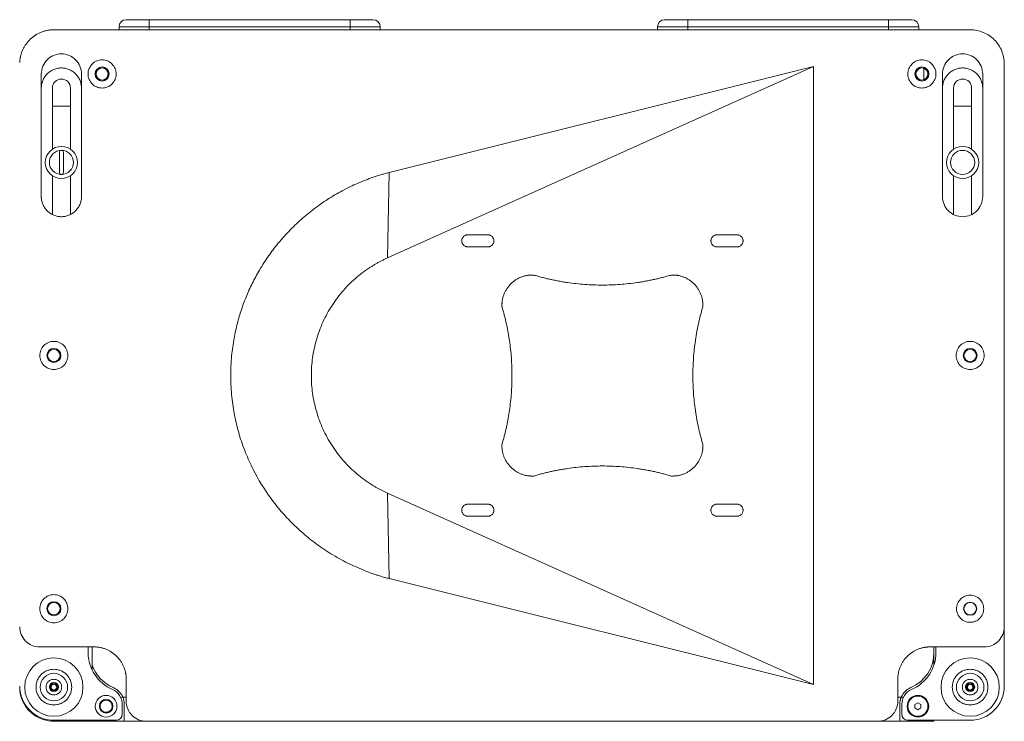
# Model space of a CAD drawing. Header units: millimetres. Extents: x 11171 to 13944, y 305 to 2246.
# Tile 7 of 14: x 12461 to 12951, y 1052 to 1401. Entities that reach past the tile are written whole.
import ezdxf

# ---------------------------------------------------------------- set-up
doc = ezdxf.new("R2010")
doc.units = ezdxf.units.MM

msp = doc.modelspace()

# ---------------------------------------------------------------- linework, layer by layer
at = {"color": 7, "linetype": 'Continuous', "lineweight": 15}
for p, q in [((12510.7, 1397.87), (12510.7, 1396.37)), ((12525.7, 1401.37), (12525.7, 1397.87)), ((12625.7, 1401.37), (12525.7, 1401.37)), ((12625.7, 1397.87), (12525.7, 1397.87)), ((12625.7, 1401.37), (12625.7, 1397.87)), ((12640.7, 1396.37), (12640.7, 1397.87)), ((12778.7, 1397.87), (12778.7, 1396.37)), ((12793.7, 1401.37), (12793.7, 1397.87)), ((12893.7, 1401.37), (12793.7, 1401.37)), ((12893.7, 1397.87), (12793.7, 1397.87)), ((12893.7, 1401.37), (12893.7, 1397.87)), ((12908.7, 1396.37), (12908.7, 1397.87)), ((12922.77, 1396.37), (12478.23, 1396.37)), ((12934.27, 1396.37), (12922.77, 1396.37)), ((12856.27, 1378.02), (12644.27, 1282.87)), ((12856.27, 1378.02), (12645.18, 1325.39)), ((12856.27, 1070.73), (12856.27, 1378.02)), ((12911.27, 1377.2), (12911.27, 1371.54)), ((12951.27, 1099.37), (12951.27, 1379.37)), ((12472.02, 1313.37), (12472.02, 1374.37)), ((12492.02, 1374.37), (12492.02, 1313.37)), ((12920.52, 1313.37), (12920.52, 1374.37)), ((12940.52, 1374.37), (12940.52, 1313.37)), ((12477.52, 1336.99), (12477.52, 1367.37)), ((12486.52, 1367.37), (12486.52, 1336.99)), ((12926.02, 1336.99), (12926.02, 1367.37)), ((12935.02, 1367.37), (12935.02, 1336.99)), ((12486.52, 1358.37), (12477.52, 1358.37)), ((12935.02, 1358.37), (12926.02, 1358.37)), ((12481.02, 1325.37), (12481.02, 1335.37)), ((12483.02, 1335.37), (12483.02, 1325.37)), ((12477.52, 1304.49), (12477.52, 1323.76)), ((12486.52, 1323.76), (12486.52, 1304.49)), ((12644.27, 1282.87), (12645.18, 1325.39)), ((12926.02, 1304.49), (12926.02, 1323.76)), ((12935.02, 1323.76), (12935.02, 1304.49)), ((12684.27, 1294.37), (12694.27, 1294.37)), ((12808.27, 1294.37), (12818.27, 1294.37)), ((12694.27, 1288.37), (12684.27, 1288.37)), ((12818.27, 1288.37), (12808.27, 1288.37)), ((12644.27, 1165.88), (12645.18, 1123.36)), ((12644.27, 1165.88), (12856.27, 1070.73)), ((12684.27, 1160.37), (12694.27, 1160.37)), ((12808.27, 1160.37), (12818.27, 1160.37)), ((12694.27, 1154.37), (12684.27, 1154.37)), ((12818.27, 1154.37), (12808.27, 1154.37)), ((12645.18, 1123.36), (12856.27, 1070.73)), ((12951.27, 1069.87), (12951.27, 1099.37)), ((12471.27, 1089.37), (12498.27, 1089.37)), ((12495.27, 1089.37), (12495.27, 1086.62)), ((12497.27, 1089.37), (12497.27, 1080.54)), ((12914.27, 1089.37), (12941.27, 1089.37)), ((12916.27, 1089.37), (12916.27, 1086.62)), ((12917.27, 1086.62), (12917.27, 1089.37)), ((12916.27, 1086.62), (12916.27, 1080.38)), ((12497.27, 1080.54), (12497.27, 1077.9)), ((12514.27, 1073.37), (12514.27, 1062.37)), ((12898.27, 1062.37), (12898.27, 1073.37)), ((12462.18, 1064.37), (12462.01, 1064.37)), ((12511.46, 1064.37), (12512.56, 1064.37)), ((12512.56, 1064.37), (12514.27, 1064.37)), ((12899.97, 1064.37), (12898.27, 1064.37)), ((12901.07, 1064.37), (12899.97, 1064.37)), ((12512.27, 1060.87), (12512.27, 1055.87)), ((12513.27, 1052.37), (12513.27, 1060.87)), ((12899.27, 1060.87), (12899.27, 1052.37)), ((12900.27, 1055.87), (12900.27, 1060.87)), ((12906.77, 1060.74), (12908.27, 1061.6)), ((12906.77, 1059.01), (12906.77, 1060.74)), ((12908.27, 1058.14), (12906.77, 1059.01)), ((12908.27, 1061.6), (12909.77, 1060.74)), ((12909.77, 1059.01), (12908.27, 1058.14)), ((12909.77, 1059.01), (12909.77, 1060.74)), ((12497.27, 1052.37), (12478.23, 1052.37)), ((12509.27, 1052.87), (12478.27, 1052.87)), ((12497.27, 1052.87), (12497.27, 1052.37)), ((12497.27, 1052.37), (12513.27, 1052.37)), ((12524.27, 1052.37), (12513.27, 1052.37)), ((12524.27, 1052.37), (12888.27, 1052.37)), ((12899.27, 1052.37), (12888.27, 1052.37)), ((12899.27, 1052.37), (12916.27, 1052.37)), ((12934.27, 1052.87), (12903.27, 1052.87)), ((12916.27, 1052.37), (12916.27, 1052.87))]:
    msp.add_line(p, q, dxfattribs=at)
at = {"color": 8, "linetype": 'Continuous', "lineweight": 15}
for p, q in [((12525.7, 1397.87), (12510.7, 1397.87)), ((12525.7, 1397.87), (12525.7, 1396.37)), ((12640.7, 1397.87), (12625.7, 1397.87)), ((12625.7, 1397.87), (12625.7, 1396.37)), ((12793.7, 1397.87), (12778.7, 1397.87)), ((12793.7, 1397.87), (12793.7, 1396.37)), ((12908.7, 1397.87), (12893.7, 1397.87)), ((12893.7, 1397.87), (12893.7, 1396.37))]:
    msp.add_line(p, q, dxfattribs=at)
at = {"color": 7, "linetype": 'Continuous', "lineweight": 15}
for centre, radius in [((12502.27, 1374.37), 3.5), ((12502.27, 1374.37), 3.1), ((12502.27, 1374.37), 3), ((12910.27, 1374.37), 3.5), ((12910.27, 1374.37), 3.1), ((12910.27, 1374.37), 3), ((12482.02, 1330.37), 8), ((12930.52, 1330.37), 8), ((12478.27, 1234.37), 3.5), ((12478.27, 1234.37), 3.1), ((12934.27, 1234.37), 3.5), ((12934.27, 1234.37), 3.1), ((12478.27, 1108.37), 3.5), ((12478.27, 1108.37), 3.1), ((12934.27, 1108.37), 3.25), ((12934.27, 1108.37), 3.1), ((12478.27, 1069.37), 14.5), ((12934.27, 1069.37), 14.5), ((12478.27, 1069.37), 6.87), ((12934.27, 1069.37), 6.87), ((12478.27, 1069.37), 2.25), ((12478.27, 1069.37), 1.9), ((12478.27, 1069.37), 1.4), ((12934.27, 1069.37), 2.25), ((12934.27, 1069.37), 1.9), ((12934.27, 1069.37), 1.4), ((12504.27, 1059.87), 5.37), ((12908.27, 1059.87), 5.37), ((12908.27, 1059.87), 5), ((12504.27, 1059.87), 3.37)]:
    msp.add_circle(centre, radius, dxfattribs=at)
for centre, radius, start, end in [((12514.2, 1397.87), 3.5, 90, 180), ((12637.2, 1397.87), 3.5, 0, 90), ((12782.2, 1397.87), 3.5, 90, 180), ((12905.2, 1397.87), 3.5, 0, 90), ((12482.02, 1367.37), 4.5, 0, 180), ((12930.52, 1367.37), 4.5, 0, 180), ((12482.02, 1335.37), 1, 90, 180), ((12482.02, 1335.37), 1, 0, 90), ((12482.02, 1325.37), 1, 180, 270), ((12482.02, 1325.37), 1, 270, 0), ((12515.27, 1086.62), 20, 180, 246.8676), ((12897.27, 1086.62), 19, 293.1324, 0), ((12897.27, 1086.62), 20, 293.1324, 0), ((12515.27, 1086.62), 19, 198.6717, 246.8676), ((12478.27, 1069.87), 17, 180, 270), ((12478.28, 1069.4), 17.03, 182.6525, 197.1747), ((12504.27, 1060.87), 8, 0, 66.8676), ((12504.27, 1060.87), 9, 22.8854, 66.8676), ((12908.27, 1060.87), 9, 113.1324, 157.1146), ((12908.27, 1060.87), 8, 113.1324, 180), ((12934.27, 1069.87), 17, 270, 0), ((12509.27, 1055.87), 3, 270, 0), ((12903.27, 1055.87), 3, 180, 270)]:
    msp.add_arc(centre, radius, start, end, dxfattribs=at)
for points, knots in [([(12514.2, 1401.37), (12514.2, 1401.37), (12515.42, 1401.37), (12519.73, 1401.37), (12522.65, 1401.37), (12525.7, 1401.37)], [0, 0, 0, 0, 0.5, 0.5, 1, 1, 1, 1]), ([(12625.7, 1401.37), (12628.75, 1401.37), (12631.68, 1401.37), (12635.99, 1401.37), (12637.2, 1401.37), (12637.2, 1401.37)], [0, 0, 0, 0, 0.5, 0.5, 1, 1, 1, 1]), ([(12782.2, 1401.37), (12782.2, 1401.37), (12783.42, 1401.37), (12787.73, 1401.37), (12790.65, 1401.37), (12793.7, 1401.37)], [0, 0, 0, 0, 0.5, 0.5, 1, 1, 1, 1]), ([(12893.7, 1401.37), (12896.75, 1401.37), (12899.68, 1401.37), (12903.99, 1401.37), (12905.2, 1401.37), (12905.2, 1401.37)], [0, 0, 0, 0, 0.5, 0.5, 1, 1, 1, 1]), ([(12461.27, 1380.13), (12461.27, 1380.26), (12461.29, 1380.51), (12461.32, 1380.89), (12461.35, 1381.27), (12461.4, 1381.64), (12461.46, 1382.02), (12461.52, 1382.39), (12461.59, 1382.76), (12461.76, 1383.53), (12462.08, 1384.68), (12462.66, 1386.2), (12463.39, 1387.67), (12464.58, 1389.57), (12466.42, 1391.73), (12468.65, 1393.47), (12470.6, 1394.58), (12472.1, 1395.24), (12473.64, 1395.76), (12474.93, 1396.06), (12475.96, 1396.22), (12476.71, 1396.31), (12477.47, 1396.36), (12477.97, 1396.37), (12478.23, 1396.37)], [0, 0, 0, 0, 0.014664, 0.0293056, 0.043932, 0.0585506, 0.0731685, 0.0877931, 0.1024316, 0.1170913, 0.1788986, 0.2407258, 0.3049386, 0.3691721, 0.5000036, 0.630835, 0.6950478, 0.7592813, 0.8210886, 0.8829159, 0.912205, 0.9414433, 0.9706889, 1, 1, 1, 1]), ([(12934.27, 1396.37), (12935.38, 1396.37), (12936.49, 1396.26), (12938.67, 1395.83), (12939.74, 1395.5), (12941.8, 1394.65), (12942.79, 1394.13), (12944.64, 1392.89), (12945.5, 1392.18), (12947.07, 1390.61), (12947.78, 1389.74), (12949.02, 1387.89), (12949.55, 1386.91), (12950.4, 1384.85), (12950.72, 1383.78), (12951.16, 1381.6), (12951.27, 1380.49), (12951.27, 1379.37)], [0, 0, 0, 0, 0.125, 0.125, 0.25, 0.25, 0.375, 0.375, 0.5, 0.5, 0.625, 0.625, 0.75, 0.75, 0.875, 0.875, 1, 1, 1, 1]), ([(12492.02, 1374.37), (12492.02, 1375.68), (12491.76, 1376.99), (12490.75, 1379.41), (12490.01, 1380.52), (12488.16, 1382.37), (12487.05, 1383.11), (12484.63, 1384.11), (12483.32, 1384.37), (12480.71, 1384.37), (12479.4, 1384.11), (12476.98, 1383.11), (12475.87, 1382.37), (12474.02, 1380.52), (12473.28, 1379.41), (12472.28, 1376.99), (12472.02, 1375.68), (12472.02, 1374.37)], [0, 0, 0, 0, 0.125, 0.125, 0.25, 0.25, 0.375, 0.375, 0.5, 0.5, 0.625, 0.625, 0.75, 0.75, 0.875, 0.875, 1, 1, 1, 1]), ([(12940.52, 1374.37), (12940.52, 1375.68), (12940.26, 1376.99), (12939.25, 1379.41), (12938.51, 1380.52), (12936.66, 1382.37), (12935.55, 1383.11), (12933.13, 1384.11), (12931.82, 1384.37), (12929.21, 1384.37), (12927.9, 1384.11), (12925.48, 1383.11), (12924.37, 1382.37), (12922.52, 1380.52), (12921.78, 1379.41), (12920.78, 1376.99), (12920.52, 1375.68), (12920.52, 1374.37)], [0, 0, 0, 0, 0.125, 0.125, 0.25, 0.25, 0.375, 0.375, 0.5, 0.5, 0.625, 0.625, 0.75, 0.75, 0.875, 0.875, 1, 1, 1, 1]), ([(12492.02, 1367.37), (12492.01, 1367.47), (12492.01, 1367.68), (12492, 1367.98), (12491.98, 1368.29), (12491.94, 1368.59), (12491.9, 1368.89), (12491.81, 1369.41), (12491.64, 1370.14), (12491.32, 1371.07), (12490.91, 1371.98), (12490.22, 1373.16), (12489.14, 1374.49), (12487.54, 1375.79), (12485.75, 1376.72), (12483.88, 1377.26), (12482.02, 1377.43), (12480.15, 1377.26), (12478.29, 1376.72), (12476.49, 1375.79), (12474.89, 1374.49), (12473.81, 1373.16), (12473.12, 1371.98), (12472.71, 1371.07), (12472.39, 1370.14), (12472.19, 1369.31), (12472.08, 1368.59), (12472.03, 1367.98), (12472.02, 1367.58), (12472.02, 1367.37)], [0, 0, 0, 0, 0.009736, 0.019453, 0.029159, 0.038865, 0.048579, 0.05831, 0.089198, 0.120102, 0.152278, 0.18447, 0.250119, 0.315768, 0.380053, 0.441772, 0.500003, 0.558234, 0.619953, 0.684238, 0.749888, 0.815537, 0.847712, 0.879904, 0.910792, 0.941696, 0.961132, 0.980542, 1, 1, 1, 1]), ([(12509.27, 1374.37), (12509.27, 1375.29), (12509.08, 1376.2), (12508.38, 1377.9), (12507.86, 1378.67), (12506.57, 1379.97), (12505.79, 1380.49), (12504.1, 1381.19), (12503.18, 1381.37), (12501.35, 1381.37), (12500.43, 1381.19), (12498.74, 1380.49), (12497.96, 1379.97), (12496.67, 1378.67), (12496.15, 1377.9), (12495.45, 1376.2), (12495.27, 1375.29), (12495.27, 1374.37)], [0, 0, 0, 0, 0.125, 0.125, 0.25, 0.25, 0.375, 0.375, 0.5, 0.5, 0.625, 0.625, 0.75, 0.75, 0.875, 0.875, 1, 1, 1, 1]), ([(12917.27, 1374.37), (12917.27, 1375.29), (12917.08, 1376.2), (12916.38, 1377.9), (12915.86, 1378.67), (12914.57, 1379.97), (12913.79, 1380.49), (12912.1, 1381.19), (12911.18, 1381.37), (12909.35, 1381.37), (12908.43, 1381.19), (12906.74, 1380.49), (12905.96, 1379.97), (12904.67, 1378.67), (12904.15, 1377.9), (12903.45, 1376.2), (12903.27, 1375.29), (12903.27, 1374.37)], [0, 0, 0, 0, 0.125, 0.125, 0.25, 0.25, 0.375, 0.375, 0.5, 0.5, 0.625, 0.625, 0.75, 0.75, 0.875, 0.875, 1, 1, 1, 1]), ([(12940.52, 1367.37), (12940.51, 1367.47), (12940.51, 1367.68), (12940.5, 1367.98), (12940.48, 1368.29), (12940.44, 1368.59), (12940.4, 1368.89), (12940.31, 1369.41), (12940.14, 1370.14), (12939.82, 1371.07), (12939.41, 1371.98), (12938.72, 1373.16), (12937.64, 1374.49), (12936.04, 1375.79), (12934.25, 1376.72), (12932.38, 1377.26), (12930.52, 1377.43), (12928.65, 1377.26), (12926.79, 1376.72), (12924.99, 1375.79), (12923.39, 1374.49), (12922.31, 1373.16), (12921.62, 1371.98), (12921.21, 1371.07), (12920.89, 1370.14), (12920.69, 1369.31), (12920.58, 1368.59), (12920.53, 1367.98), (12920.52, 1367.58), (12920.52, 1367.37)], [0, 0, 0, 0, 0.009736, 0.019453, 0.029159, 0.038865, 0.048579, 0.05831, 0.089198, 0.120102, 0.152278, 0.18447, 0.250119, 0.315768, 0.380053, 0.441772, 0.500003, 0.558234, 0.619953, 0.684238, 0.749888, 0.815537, 0.847712, 0.879904, 0.910792, 0.941696, 0.961132, 0.980542, 1, 1, 1, 1]), ([(12495.27, 1374.37), (12495.27, 1373.46), (12495.45, 1372.54), (12496.15, 1370.85), (12496.67, 1370.07), (12497.96, 1368.78), (12498.74, 1368.26), (12500.43, 1367.55), (12501.35, 1367.37), (12503.18, 1367.37), (12504.1, 1367.55), (12505.79, 1368.26), (12506.57, 1368.78), (12507.86, 1370.07), (12508.38, 1370.85), (12509.08, 1372.54), (12509.27, 1373.46), (12509.27, 1374.37)], [0, 0, 0, 0, 0.125, 0.125, 0.25, 0.25, 0.375, 0.375, 0.5, 0.5, 0.625, 0.625, 0.75, 0.75, 0.875, 0.875, 1, 1, 1, 1]), ([(12903.27, 1374.37), (12903.27, 1373.46), (12903.45, 1372.54), (12904.15, 1370.85), (12904.67, 1370.07), (12905.96, 1368.78), (12906.74, 1368.26), (12908.43, 1367.55), (12909.35, 1367.37), (12911.18, 1367.37), (12912.1, 1367.55), (12913.79, 1368.26), (12914.57, 1368.78), (12915.86, 1370.07), (12916.38, 1370.85), (12917.08, 1372.54), (12917.27, 1373.46), (12917.27, 1374.37)], [0, 0, 0, 0, 0.125, 0.125, 0.25, 0.25, 0.375, 0.375, 0.5, 0.5, 0.625, 0.625, 0.75, 0.75, 0.875, 0.875, 1, 1, 1, 1]), ([(12482.02, 1324.37), (12480.42, 1324.37), (12478.9, 1325), (12476.65, 1327.26), (12476.02, 1328.78), (12476.02, 1331.96), (12476.65, 1333.49), (12478.9, 1335.74), (12480.42, 1336.37), (12482.02, 1336.37)], [0, 0, 0, 0, 0.25, 0.25, 0.5, 0.5, 0.75, 0.75, 1, 1, 1, 1]), ([(12482.02, 1336.37), (12483.61, 1336.37), (12485.13, 1335.74), (12487.38, 1333.49), (12488.02, 1331.96), (12488.02, 1328.78), (12487.38, 1327.26), (12485.13, 1325), (12483.61, 1324.37), (12482.02, 1324.37)], [0, 0, 0, 0, 0.25, 0.25, 0.5, 0.5, 0.75, 0.75, 1, 1, 1, 1]), ([(12936.52, 1330.37), (12936.52, 1328.78), (12935.88, 1327.26), (12933.63, 1325), (12932.11, 1324.37), (12928.92, 1324.37), (12927.4, 1325), (12925.15, 1327.26), (12924.52, 1328.78), (12924.52, 1331.96), (12925.15, 1333.49), (12927.4, 1335.74), (12928.92, 1336.37), (12932.11, 1336.37), (12933.63, 1335.74), (12935.88, 1333.49), (12936.52, 1331.96), (12936.52, 1330.37)], [0, 0, 0, 0, 0.125, 0.125, 0.25, 0.25, 0.375, 0.375, 0.5, 0.5, 0.625, 0.625, 0.75, 0.75, 0.875, 0.875, 1, 1, 1, 1]), ([(12645.18, 1325.39), (12644.86, 1325.31), (12644.22, 1325.14), (12643.25, 1324.88), (12642.27, 1324.6), (12641.27, 1324.31), (12640.25, 1324), (12639.22, 1323.68), (12638.18, 1323.34), (12636.22, 1322.67), (12633.26, 1321.58), (12629.5, 1320.03), (12625.64, 1318.25), (12621.91, 1316.36), (12618.16, 1314.26), (12613.4, 1311.34), (12607.68, 1307.36), (12601.23, 1302.06), (12595.91, 1296.94), (12592.17, 1292.84), (12588.74, 1288.77), (12584.92, 1283.74), (12580.64, 1277.11), (12576.92, 1270.23), (12573.81, 1263.33), (12571.28, 1256.42), (12569.23, 1249.27), (12567.6, 1241.53), (12566.43, 1232.48), (12566.11, 1222.6), (12566.79, 1212.64), (12568.28, 1203.47), (12570.12, 1196.21), (12571.96, 1190.47), (12574.14, 1184.65), (12578.42, 1175.21), (12584.43, 1165.42), (12590.54, 1157.74), (12594.25, 1153.61), (12597.56, 1150.2), (12601.07, 1146.92), (12605.67, 1143.01), (12610.23, 1139.57), (12615.09, 1136.35), (12619.21, 1133.87), (12623.45, 1131.57), (12627.87, 1129.43), (12632.3, 1127.54), (12635.92, 1126.18), (12638.57, 1125.28), (12640.23, 1124.75), (12641.7, 1124.3), (12642.91, 1123.96), (12644.07, 1123.64), (12644.8, 1123.46), (12645.18, 1123.36)], [0, 0, 0, 0, 0.003571, 0.007211, 0.01092, 0.014697, 0.018542, 0.022453, 0.026431, 0.030474, 0.044948, 0.060807, 0.074646, 0.091141, 0.106309, 0.121473, 0.151773, 0.182032, 0.212256, 0.231898, 0.242412, 0.270169, 0.300452, 0.328217, 0.355157, 0.382695, 0.408196, 0.436027, 0.468628, 0.507274, 0.54342, 0.577062, 0.608195, 0.624732, 0.64266, 0.67569, 0.737419, 0.766928, 0.782351, 0.797765, 0.818623, 0.834632, 0.863395, 0.880625, 0.898101, 0.915604, 0.933101, 0.951519, 0.968014, 0.975113, 0.981972, 0.986996, 0.991776, 0.995695, 1, 1, 1, 1]), ([(12472.02, 1313.37), (12472.02, 1313.27), (12472.02, 1313.07), (12472.03, 1312.76), (12472.06, 1312.46), (12472.09, 1312.16), (12472.13, 1311.85), (12472.22, 1311.33), (12472.39, 1310.61), (12472.71, 1309.67), (12473.12, 1308.76), (12473.81, 1307.59), (12474.89, 1306.25), (12476.49, 1304.95), (12478.29, 1304.02), (12480.15, 1303.49), (12482.02, 1303.32), (12483.88, 1303.49), (12485.75, 1304.02), (12487.54, 1304.95), (12489.14, 1306.25), (12490.22, 1307.59), (12490.91, 1308.76), (12491.32, 1309.67), (12491.64, 1310.6), (12491.84, 1311.43), (12491.95, 1312.15), (12492, 1312.76), (12492.01, 1313.17), (12492.02, 1313.37)], [0, 0, 0, 0, 0.009736, 0.019453, 0.029159, 0.038865, 0.048579, 0.05831, 0.089198, 0.120102, 0.152278, 0.18447, 0.250119, 0.315768, 0.380053, 0.441772, 0.500003, 0.558234, 0.619953, 0.684238, 0.749888, 0.815537, 0.847712, 0.879904, 0.910792, 0.941696, 0.961132, 0.980542, 1, 1, 1, 1]), ([(12920.52, 1313.37), (12920.52, 1312.06), (12920.78, 1310.76), (12921.78, 1308.34), (12922.52, 1307.23), (12924.37, 1305.38), (12925.48, 1304.63), (12927.9, 1303.63), (12929.21, 1303.37), (12931.82, 1303.37), (12933.13, 1303.63), (12935.55, 1304.63), (12936.66, 1305.38), (12938.51, 1307.23), (12939.25, 1308.34), (12940.26, 1310.76), (12940.52, 1312.06), (12940.52, 1313.37)], [0, 0, 0, 0, 0.125, 0.125, 0.25, 0.25, 0.375, 0.375, 0.5, 0.5, 0.625, 0.625, 0.75, 0.75, 0.875, 0.875, 1, 1, 1, 1]), ([(12684.27, 1288.37), (12684.21, 1288.37), (12684.1, 1288.38), (12683.94, 1288.39), (12683.78, 1288.41), (12683.62, 1288.44), (12683.47, 1288.48), (12683.31, 1288.53), (12683.02, 1288.63), (12682.61, 1288.85), (12682.13, 1289.24), (12681.74, 1289.71), (12681.46, 1290.25), (12681.3, 1290.81), (12681.25, 1291.37), (12681.3, 1291.94), (12681.46, 1292.5), (12681.74, 1293.03), (12682.13, 1293.51), (12682.61, 1293.9), (12683.06, 1294.13), (12683.43, 1294.26), (12683.7, 1294.32), (12683.98, 1294.37), (12684.17, 1294.37), (12684.27, 1294.37)], [0, 0, 0, 0, 0.017299, 0.034471, 0.051564, 0.06863, 0.085719, 0.10288, 0.120164, 0.185125, 0.250137, 0.315083, 0.380079, 0.44002, 0.500014, 0.559952, 0.61995, 0.684888, 0.749892, 0.814846, 0.879865, 0.910001, 0.939889, 0.969799, 1, 1, 1, 1]), ([(12694.27, 1294.37), (12694.32, 1294.37), (12694.43, 1294.37), (12694.59, 1294.36), (12694.75, 1294.34), (12694.91, 1294.31), (12695.06, 1294.27), (12695.22, 1294.22), (12695.51, 1294.11), (12695.92, 1293.9), (12696.4, 1293.51), (12696.79, 1293.03), (12697.07, 1292.5), (12697.23, 1291.94), (12697.28, 1291.37), (12697.23, 1290.81), (12697.07, 1290.25), (12696.79, 1289.71), (12696.4, 1289.24), (12695.92, 1288.85), (12695.47, 1288.61), (12695.1, 1288.49), (12694.83, 1288.42), (12694.55, 1288.38), (12694.36, 1288.38), (12694.27, 1288.37)], [0, 0, 0, 0, 0.0172992, 0.0344709, 0.0515645, 0.0686303, 0.0857187, 0.1028799, 0.1201637, 0.1851255, 0.2501368, 0.3150832, 0.3800791, 0.4400198, 0.5000143, 0.5599525, 0.6199495, 0.6848885, 0.7498918, 0.8148462, 0.879865, 0.9100009, 0.9398889, 0.9697989, 1, 1, 1, 1]), ([(12808.27, 1288.37), (12808.21, 1288.37), (12808.1, 1288.38), (12807.94, 1288.39), (12807.78, 1288.41), (12807.62, 1288.44), (12807.47, 1288.48), (12807.31, 1288.53), (12807.02, 1288.63), (12806.61, 1288.85), (12806.13, 1289.24), (12805.74, 1289.71), (12805.46, 1290.25), (12805.3, 1290.81), (12805.25, 1291.37), (12805.3, 1291.94), (12805.46, 1292.5), (12805.74, 1293.03), (12806.13, 1293.51), (12806.61, 1293.9), (12807.06, 1294.13), (12807.43, 1294.26), (12807.7, 1294.32), (12807.98, 1294.37), (12808.17, 1294.37), (12808.27, 1294.37)], [0, 0, 0, 0, 0.017299, 0.034471, 0.051564, 0.06863, 0.085719, 0.10288, 0.120164, 0.185125, 0.250137, 0.315083, 0.380079, 0.44002, 0.500014, 0.559952, 0.61995, 0.684888, 0.749892, 0.814846, 0.879865, 0.910001, 0.939889, 0.969799, 1, 1, 1, 1]), ([(12818.27, 1294.37), (12818.32, 1294.37), (12818.43, 1294.37), (12818.59, 1294.36), (12818.75, 1294.34), (12818.91, 1294.31), (12819.06, 1294.27), (12819.22, 1294.22), (12819.51, 1294.11), (12819.92, 1293.9), (12820.4, 1293.51), (12820.79, 1293.03), (12821.07, 1292.5), (12821.23, 1291.94), (12821.28, 1291.37), (12821.23, 1290.81), (12821.07, 1290.25), (12820.79, 1289.71), (12820.4, 1289.24), (12819.92, 1288.85), (12819.47, 1288.61), (12819.1, 1288.49), (12818.83, 1288.42), (12818.55, 1288.38), (12818.36, 1288.38), (12818.27, 1288.37)], [0, 0, 0, 0, 0.017299, 0.034471, 0.051564, 0.06863, 0.085719, 0.10288, 0.120164, 0.185125, 0.250137, 0.315083, 0.380079, 0.44002, 0.500014, 0.559952, 0.61995, 0.684888, 0.749892, 0.814846, 0.879865, 0.910001, 0.939889, 0.969799, 1, 1, 1, 1]), ([(12644.27, 1282.87), (12644.02, 1282.76), (12643.53, 1282.53), (12642.8, 1282.19), (12642.08, 1281.84), (12641.36, 1281.47), (12640.64, 1281.1), (12639.93, 1280.72), (12639.22, 1280.33), (12638.52, 1279.94), (12637.83, 1279.53), (12637.14, 1279.11), (12635.38, 1278.03), (12632.63, 1276.16), (12629.01, 1273.31), (12625.58, 1270.18), (12622.35, 1266.77), (12619.37, 1263.12), (12616.66, 1259.25), (12614.23, 1255.18), (12611.43, 1249.58), (12608.74, 1242.29), (12606.83, 1233.34), (12606.21, 1224.37), (12606.83, 1215.4), (12608.74, 1206.46), (12611.43, 1199.17), (12614.23, 1193.56), (12616.66, 1189.5), (12619.37, 1185.63), (12622.35, 1181.98), (12625.58, 1178.57), (12629.01, 1175.44), (12632.63, 1172.58), (12635.57, 1170.59), (12637.71, 1169.28), (12638.99, 1168.54), (12640.28, 1167.83), (12641.59, 1167.15), (12642.92, 1166.49), (12643.82, 1166.08), (12644.27, 1165.88)], [0, 0, 0, 0, 0.005485, 0.010965, 0.016443, 0.021919, 0.027393, 0.032866, 0.03834, 0.043816, 0.049293, 0.054773, 0.060257, 0.09133, 0.122406, 0.154146, 0.18589, 0.217976, 0.250065, 0.282151, 0.31424, 0.377682, 0.439791, 0.5, 0.56021, 0.622319, 0.685761, 0.717847, 0.749936, 0.782021, 0.81411, 0.845851, 0.877595, 0.908668, 0.939744, 0.949794, 0.959834, 0.969869, 0.979905, 0.989947, 1, 1, 1, 1]), ([(12701.29, 1258.58), (12701.28, 1258.71), (12701.27, 1258.97), (12701.26, 1259.36), (12701.27, 1259.75), (12701.28, 1260.13), (12701.31, 1260.52), (12701.34, 1260.91), (12701.39, 1261.29), (12701.5, 1262.08), (12701.74, 1263.24), (12702.23, 1264.75), (12702.88, 1266.21), (12703.93, 1268.02), (12705.58, 1270.06), (12707.62, 1271.7), (12709.43, 1272.76), (12710.88, 1273.4), (12712.4, 1273.89), (12713.69, 1274.17), (12714.73, 1274.3), (12715.5, 1274.36), (12716.28, 1274.38), (12716.8, 1274.36), (12717.06, 1274.35)], [0, 0, 0, 0, 0.015496, 0.03096, 0.046402, 0.061834, 0.077265, 0.092705, 0.108166, 0.123658, 0.186838, 0.250041, 0.313226, 0.376436, 0.499904, 0.623389, 0.686596, 0.749828, 0.813041, 0.876278, 0.907238, 0.938124, 0.969016, 1, 1, 1, 1]), ([(12717.06, 1274.35), (12717.4, 1274.25), (12718.09, 1274.05), (12719.13, 1273.75), (12720.17, 1273.47), (12721.22, 1273.19), (12722.26, 1272.93), (12723.31, 1272.67), (12724.36, 1272.43), (12725.41, 1272.19), (12726.46, 1271.96), (12727.52, 1271.74), (12728.57, 1271.54), (12729.63, 1271.34), (12730.69, 1271.15), (12731.76, 1270.97), (12732.82, 1270.8), (12734.97, 1270.47), (12738.21, 1270.06), (12742.55, 1269.66), (12746.91, 1269.43), (12751.27, 1269.35), (12755.63, 1269.43), (12759.98, 1269.66), (12764.32, 1270.06), (12767.92, 1270.52), (12770.77, 1270.96), (12772.9, 1271.33), (12775.02, 1271.74), (12777.12, 1272.19), (12779.22, 1272.67), (12781.32, 1273.19), (12783.4, 1273.75), (12784.78, 1274.15), (12785.47, 1274.35)], [0, 0, 0, 0, 0.015565, 0.031122, 0.046671, 0.062214, 0.077751, 0.093285, 0.108816, 0.124346, 0.139876, 0.155408, 0.170941, 0.186479, 0.202021, 0.21757, 0.233126, 0.248691, 0.311557, 0.374342, 0.437129, 0.500001, 0.562868, 0.625653, 0.68844, 0.751311, 0.78243, 0.81352, 0.84459, 0.875651, 0.906712, 0.937784, 0.968877, 1, 1, 1, 1]), ([(12785.47, 1274.35), (12785.6, 1274.36), (12785.86, 1274.37), (12786.25, 1274.37), (12786.64, 1274.37), (12787.03, 1274.36), (12787.41, 1274.33), (12787.8, 1274.3), (12788.19, 1274.25), (12788.97, 1274.14), (12790.13, 1273.89), (12791.65, 1273.4), (12793.1, 1272.76), (12794.92, 1271.7), (12796.95, 1270.06), (12798.6, 1268.02), (12799.65, 1266.21), (12800.3, 1264.76), (12800.79, 1263.24), (12801.06, 1261.95), (12801.19, 1260.91), (12801.25, 1260.13), (12801.27, 1259.36), (12801.25, 1258.84), (12801.24, 1258.58)], [0, 0, 0, 0, 0.015505, 0.030978, 0.04643, 0.061871, 0.077311, 0.092762, 0.108232, 0.123732, 0.186948, 0.250182, 0.313393, 0.376621, 0.500106, 0.623575, 0.686763, 0.749969, 0.813151, 0.876352, 0.907295, 0.938161, 0.969035, 1, 1, 1, 1]), ([(12701.29, 1190.16), (12701.39, 1190.51), (12701.59, 1191.2), (12701.88, 1192.24), (12702.17, 1193.28), (12702.44, 1194.32), (12702.71, 1195.37), (12702.97, 1196.41), (12703.21, 1197.46), (12703.45, 1198.51), (12703.68, 1199.57), (12703.89, 1200.62), (12704.1, 1201.68), (12704.3, 1202.74), (12704.49, 1203.8), (12704.67, 1204.86), (12704.84, 1205.93), (12705.17, 1208.08), (12705.58, 1211.32), (12705.98, 1215.66), (12706.21, 1220.01), (12706.29, 1224.37), (12706.21, 1228.73), (12705.98, 1233.08), (12705.58, 1237.43), (12705.12, 1241.02), (12704.68, 1243.88), (12704.31, 1246.01), (12703.9, 1248.12), (12703.45, 1250.23), (12702.97, 1252.33), (12702.45, 1254.42), (12701.89, 1256.51), (12701.49, 1257.89), (12701.29, 1258.58)], [0, 0, 0, 0, 0.015566, 0.031124, 0.046674, 0.062217, 0.077755, 0.09329, 0.108821, 0.124352, 0.139882, 0.155414, 0.170948, 0.186485, 0.202028, 0.217577, 0.233133, 0.248698, 0.311563, 0.374346, 0.437131, 0.500001, 0.562866, 0.625649, 0.688434, 0.751305, 0.782424, 0.813514, 0.844584, 0.875646, 0.906708, 0.937781, 0.968875, 1, 1, 1, 1]), ([(12801.24, 1258.58), (12801.14, 1258.24), (12800.94, 1257.55), (12800.65, 1256.51), (12800.36, 1255.47), (12800.09, 1254.42), (12799.82, 1253.38), (12799.57, 1252.33), (12799.32, 1251.28), (12799.08, 1250.23), (12798.86, 1249.18), (12798.64, 1248.12), (12798.43, 1247.07), (12798.23, 1246.01), (12798.04, 1244.94), (12797.86, 1243.88), (12797.69, 1242.81), (12797.37, 1240.67), (12796.95, 1237.43), (12796.56, 1233.09), (12796.32, 1228.73), (12796.24, 1224.37), (12796.32, 1220.01), (12796.56, 1215.66), (12796.95, 1211.32), (12797.41, 1207.72), (12797.86, 1204.86), (12798.22, 1202.74), (12798.63, 1200.62), (12799.08, 1198.51), (12799.56, 1196.41), (12800.08, 1194.32), (12800.64, 1192.24), (12801.04, 1190.86), (12801.24, 1190.16)], [0, 0, 0, 0, 0.0155663, 0.0311237, 0.0466735, 0.0622169, 0.0777552, 0.0932896, 0.1088214, 0.1243518, 0.1398822, 0.1554137, 0.1709476, 0.1864852, 0.2020278, 0.2175765, 0.2331327, 0.2486976, 0.3115625, 0.374346, 0.4371312, 0.5000012, 0.5628655, 0.6256488, 0.6884342, 0.7513049, 0.782424, 0.8135138, 0.8445843, 0.8756455, 0.9067077, 0.9377808, 0.9688749, 1, 1, 1, 1]), ([(12485.27, 1234.37), (12485.27, 1235.29), (12485.08, 1236.2), (12484.38, 1237.9), (12483.86, 1238.67), (12482.57, 1239.97), (12481.79, 1240.49), (12480.1, 1241.19), (12479.18, 1241.37), (12477.35, 1241.37), (12476.43, 1241.19), (12474.74, 1240.49), (12473.96, 1239.97), (12472.67, 1238.67), (12472.15, 1237.9), (12471.45, 1236.2), (12471.27, 1235.29), (12471.27, 1234.37)], [0, 0, 0, 0, 0.125, 0.125, 0.25, 0.25, 0.375, 0.375, 0.5, 0.5, 0.625, 0.625, 0.75, 0.75, 0.875, 0.875, 1, 1, 1, 1]), ([(12941.27, 1234.37), (12941.27, 1235.29), (12941.08, 1236.2), (12940.38, 1237.9), (12939.86, 1238.67), (12938.57, 1239.97), (12937.79, 1240.49), (12936.1, 1241.19), (12935.18, 1241.37), (12933.35, 1241.37), (12932.43, 1241.19), (12930.74, 1240.49), (12929.96, 1239.97), (12928.67, 1238.67), (12928.15, 1237.9), (12927.45, 1236.2), (12927.27, 1235.29), (12927.27, 1234.37)], [0, 0, 0, 0, 0.125, 0.125, 0.25, 0.25, 0.375, 0.375, 0.5, 0.5, 0.625, 0.625, 0.75, 0.75, 0.875, 0.875, 1, 1, 1, 1]), ([(12471.27, 1234.37), (12471.27, 1233.46), (12471.45, 1232.54), (12472.15, 1230.85), (12472.67, 1230.07), (12473.96, 1228.78), (12474.74, 1228.26), (12476.43, 1227.55), (12477.35, 1227.37), (12479.18, 1227.37), (12480.1, 1227.55), (12481.79, 1228.26), (12482.57, 1228.78), (12483.86, 1230.07), (12484.38, 1230.85), (12485.08, 1232.54), (12485.27, 1233.46), (12485.27, 1234.37)], [0, 0, 0, 0, 0.125, 0.125, 0.25, 0.25, 0.375, 0.375, 0.5, 0.5, 0.625, 0.625, 0.75, 0.75, 0.875, 0.875, 1, 1, 1, 1]), ([(12927.27, 1234.37), (12927.27, 1233.46), (12927.45, 1232.54), (12928.15, 1230.85), (12928.67, 1230.07), (12929.96, 1228.78), (12930.74, 1228.26), (12932.43, 1227.55), (12933.35, 1227.37), (12935.18, 1227.37), (12936.1, 1227.55), (12937.79, 1228.26), (12938.57, 1228.78), (12939.86, 1230.07), (12940.38, 1230.85), (12941.08, 1232.54), (12941.27, 1233.46), (12941.27, 1234.37)], [0, 0, 0, 0, 0.125, 0.125, 0.25, 0.25, 0.375, 0.375, 0.5, 0.5, 0.625, 0.625, 0.75, 0.75, 0.875, 0.875, 1, 1, 1, 1]), ([(12717.06, 1174.39), (12716.93, 1174.39), (12716.67, 1174.38), (12716.28, 1174.37), (12715.89, 1174.38), (12715.5, 1174.39), (12715.12, 1174.41), (12714.73, 1174.45), (12714.34, 1174.49), (12713.56, 1174.61), (12712.4, 1174.85), (12710.88, 1175.34), (12709.43, 1175.99), (12707.62, 1177.04), (12705.58, 1178.69), (12703.93, 1180.72), (12702.88, 1182.54), (12702.23, 1183.99), (12701.74, 1185.5), (12701.47, 1186.8), (12701.34, 1187.84), (12701.28, 1188.61), (12701.26, 1189.39), (12701.28, 1189.91), (12701.29, 1190.16)], [0, 0, 0, 0, 0.015505, 0.030978, 0.04643, 0.061871, 0.077311, 0.092762, 0.108232, 0.123732, 0.186948, 0.250182, 0.313393, 0.376621, 0.500106, 0.623575, 0.686763, 0.749969, 0.813151, 0.876352, 0.907295, 0.938161, 0.969035, 1, 1, 1, 1]), ([(12801.24, 1190.16), (12801.25, 1190.03), (12801.26, 1189.78), (12801.27, 1189.39), (12801.26, 1189), (12801.25, 1188.61), (12801.22, 1188.22), (12801.19, 1187.84), (12801.14, 1187.45), (12801.03, 1186.67), (12800.79, 1185.5), (12800.3, 1183.99), (12799.65, 1182.54), (12798.6, 1180.72), (12796.95, 1178.69), (12794.92, 1177.04), (12793.1, 1175.99), (12791.65, 1175.34), (12790.13, 1174.85), (12788.84, 1174.58), (12787.8, 1174.44), (12787.03, 1174.39), (12786.25, 1174.36), (12785.73, 1174.38), (12785.47, 1174.39)], [0, 0, 0, 0, 0.015496, 0.03096, 0.046402, 0.061834, 0.077265, 0.092705, 0.108166, 0.123658, 0.186838, 0.250041, 0.313226, 0.376436, 0.499904, 0.623389, 0.686596, 0.749828, 0.813041, 0.876278, 0.907238, 0.938124, 0.969016, 1, 1, 1, 1]), ([(12785.47, 1174.39), (12785.13, 1174.5), (12784.44, 1174.7), (12783.4, 1174.99), (12782.36, 1175.28), (12781.32, 1175.55), (12780.27, 1175.82), (12779.22, 1176.07), (12778.17, 1176.32), (12777.12, 1176.56), (12776.07, 1176.78), (12775.02, 1177), (12773.96, 1177.21), (12772.9, 1177.41), (12771.84, 1177.6), (12770.77, 1177.78), (12769.71, 1177.95), (12767.56, 1178.27), (12764.32, 1178.69), (12759.98, 1179.08), (12755.63, 1179.32), (12751.27, 1179.4), (12746.91, 1179.32), (12742.55, 1179.08), (12738.21, 1178.69), (12734.62, 1178.23), (12731.76, 1177.78), (12729.63, 1177.41), (12727.52, 1177.01), (12725.41, 1176.56), (12723.31, 1176.08), (12721.21, 1175.56), (12719.13, 1175), (12717.75, 1174.6), (12717.06, 1174.39)], [0, 0, 0, 0, 0.015565, 0.031122, 0.046671, 0.062214, 0.077751, 0.093285, 0.108816, 0.124346, 0.139876, 0.155408, 0.170941, 0.186479, 0.202021, 0.21757, 0.233126, 0.248691, 0.311557, 0.374342, 0.437129, 0.500001, 0.562868, 0.625653, 0.68844, 0.751311, 0.78243, 0.81352, 0.84459, 0.875651, 0.906712, 0.937784, 0.968877, 1, 1, 1, 1]), ([(12684.27, 1154.37), (12684.21, 1154.37), (12684.1, 1154.38), (12683.94, 1154.39), (12683.78, 1154.41), (12683.62, 1154.44), (12683.47, 1154.48), (12683.31, 1154.53), (12683.02, 1154.63), (12682.61, 1154.85), (12682.13, 1155.24), (12681.74, 1155.71), (12681.46, 1156.25), (12681.3, 1156.81), (12681.25, 1157.37), (12681.3, 1157.94), (12681.46, 1158.5), (12681.74, 1159.03), (12682.13, 1159.51), (12682.61, 1159.9), (12683.06, 1160.13), (12683.43, 1160.26), (12683.7, 1160.32), (12683.98, 1160.37), (12684.17, 1160.37), (12684.27, 1160.37)], [0, 0, 0, 0, 0.017299, 0.034471, 0.051564, 0.06863, 0.085719, 0.10288, 0.120164, 0.185125, 0.250137, 0.315083, 0.380079, 0.44002, 0.500014, 0.559952, 0.61995, 0.684888, 0.749892, 0.814846, 0.879865, 0.910001, 0.939889, 0.969799, 1, 1, 1, 1]), ([(12694.27, 1160.37), (12694.32, 1160.37), (12694.43, 1160.37), (12694.59, 1160.36), (12694.75, 1160.34), (12694.91, 1160.31), (12695.06, 1160.27), (12695.22, 1160.22), (12695.51, 1160.11), (12695.92, 1159.9), (12696.4, 1159.51), (12696.79, 1159.03), (12697.07, 1158.5), (12697.23, 1157.94), (12697.28, 1157.37), (12697.23, 1156.81), (12697.07, 1156.25), (12696.79, 1155.71), (12696.4, 1155.24), (12695.92, 1154.85), (12695.47, 1154.61), (12695.1, 1154.49), (12694.83, 1154.42), (12694.55, 1154.38), (12694.36, 1154.38), (12694.27, 1154.37)], [0, 0, 0, 0, 0.017299, 0.034471, 0.051564, 0.06863, 0.085719, 0.10288, 0.120164, 0.185125, 0.250137, 0.315083, 0.380079, 0.44002, 0.500014, 0.559952, 0.61995, 0.684888, 0.749892, 0.814846, 0.879865, 0.910001, 0.939889, 0.969799, 1, 1, 1, 1]), ([(12808.27, 1154.37), (12808.21, 1154.37), (12808.1, 1154.38), (12807.94, 1154.39), (12807.78, 1154.41), (12807.62, 1154.44), (12807.47, 1154.48), (12807.31, 1154.53), (12807.02, 1154.63), (12806.61, 1154.85), (12806.13, 1155.24), (12805.74, 1155.71), (12805.46, 1156.25), (12805.3, 1156.81), (12805.25, 1157.37), (12805.3, 1157.94), (12805.46, 1158.5), (12805.74, 1159.03), (12806.13, 1159.51), (12806.61, 1159.9), (12807.06, 1160.13), (12807.43, 1160.26), (12807.7, 1160.32), (12807.98, 1160.37), (12808.17, 1160.37), (12808.27, 1160.37)], [0, 0, 0, 0, 0.017299, 0.034471, 0.051564, 0.06863, 0.085719, 0.10288, 0.120164, 0.185125, 0.250137, 0.315083, 0.380079, 0.44002, 0.500014, 0.559952, 0.61995, 0.684888, 0.749892, 0.814846, 0.879865, 0.910001, 0.939889, 0.969799, 1, 1, 1, 1]), ([(12818.27, 1160.37), (12818.32, 1160.37), (12818.43, 1160.37), (12818.59, 1160.36), (12818.75, 1160.34), (12818.91, 1160.31), (12819.06, 1160.27), (12819.22, 1160.22), (12819.51, 1160.11), (12819.92, 1159.9), (12820.4, 1159.51), (12820.79, 1159.03), (12821.07, 1158.5), (12821.23, 1157.94), (12821.28, 1157.37), (12821.23, 1156.81), (12821.07, 1156.25), (12820.79, 1155.71), (12820.4, 1155.24), (12819.92, 1154.85), (12819.47, 1154.61), (12819.1, 1154.49), (12818.83, 1154.42), (12818.55, 1154.38), (12818.36, 1154.38), (12818.27, 1154.37)], [0, 0, 0, 0, 0.017299, 0.034471, 0.051564, 0.06863, 0.085719, 0.10288, 0.120164, 0.185125, 0.250137, 0.315083, 0.380079, 0.44002, 0.500014, 0.559952, 0.61995, 0.684888, 0.749892, 0.814846, 0.879865, 0.910001, 0.939889, 0.969799, 1, 1, 1, 1]), ([(12485.27, 1108.37), (12485.27, 1109.29), (12485.08, 1110.21), (12484.38, 1111.9), (12483.86, 1112.67), (12482.57, 1113.97), (12481.79, 1114.49), (12480.1, 1115.19), (12479.18, 1115.37), (12477.35, 1115.37), (12476.43, 1115.19), (12474.74, 1114.49), (12473.96, 1113.97), (12472.67, 1112.67), (12472.15, 1111.9), (12471.45, 1110.21), (12471.27, 1109.29), (12471.27, 1108.37)], [0, 0, 0, 0, 0.125, 0.125, 0.25, 0.25, 0.375, 0.375, 0.5, 0.5, 0.625, 0.625, 0.75, 0.75, 0.875, 0.875, 1, 1, 1, 1]), ([(12941.02, 1108.37), (12941.02, 1109.26), (12940.84, 1110.14), (12940.16, 1111.77), (12939.66, 1112.52), (12938.41, 1113.77), (12937.66, 1114.27), (12936.03, 1114.95), (12935.15, 1115.12), (12933.38, 1115.12), (12932.5, 1114.95), (12930.87, 1114.27), (12930.12, 1113.77), (12928.87, 1112.52), (12928.37, 1111.77), (12927.69, 1110.14), (12927.52, 1109.26), (12927.52, 1108.37)], [0, 0, 0, 0, 0.125, 0.125, 0.25, 0.25, 0.375, 0.375, 0.5, 0.5, 0.625, 0.625, 0.75, 0.75, 0.875, 0.875, 1, 1, 1, 1]), ([(12471.27, 1108.37), (12471.27, 1107.46), (12471.45, 1106.54), (12472.15, 1104.85), (12472.67, 1104.07), (12473.96, 1102.78), (12474.74, 1102.26), (12476.43, 1101.55), (12477.35, 1101.37), (12479.18, 1101.37), (12480.1, 1101.55), (12481.79, 1102.26), (12482.57, 1102.78), (12483.86, 1104.07), (12484.38, 1104.85), (12485.08, 1106.54), (12485.27, 1107.46), (12485.27, 1108.37)], [0, 0, 0, 0, 0.125, 0.125, 0.25, 0.25, 0.375, 0.375, 0.5, 0.5, 0.625, 0.625, 0.75, 0.75, 0.875, 0.875, 1, 1, 1, 1]), ([(12927.52, 1108.37), (12927.52, 1107.49), (12927.69, 1106.61), (12928.37, 1104.97), (12928.87, 1104.22), (12930.12, 1102.98), (12930.87, 1102.47), (12932.5, 1101.8), (12933.38, 1101.62), (12935.15, 1101.62), (12936.03, 1101.8), (12937.66, 1102.47), (12938.41, 1102.98), (12939.66, 1104.22), (12940.16, 1104.97), (12940.84, 1106.61), (12941.02, 1107.49), (12941.02, 1108.37)], [0, 0, 0, 0, 0.125, 0.125, 0.25, 0.25, 0.375, 0.375, 0.5, 0.5, 0.625, 0.625, 0.75, 0.75, 0.875, 0.875, 1, 1, 1, 1]), ([(12471.27, 1089.37), (12469.96, 1089.37), (12468.65, 1089.63), (12466.23, 1090.63), (12465.12, 1091.38), (12463.27, 1093.23), (12462.53, 1094.34), (12461.53, 1096.76), (12461.27, 1098.06), (12461.27, 1099.37)], [0, 0, 0, 0, 0.25, 0.25, 0.5, 0.5, 0.75, 0.75, 1, 1, 1, 1]), ([(12951.27, 1099.37), (12951.27, 1098.06), (12951.01, 1096.76), (12950, 1094.34), (12949.26, 1093.23), (12947.41, 1091.38), (12946.3, 1090.63), (12943.88, 1089.63), (12942.57, 1089.37), (12941.27, 1089.37)], [0, 0, 0, 0, 0.25, 0.25, 0.5, 0.5, 0.75, 0.75, 1, 1, 1, 1]), ([(12514.27, 1073.37), (12514.26, 1073.51), (12514.26, 1073.79), (12514.25, 1074.21), (12514.22, 1074.63), (12514.18, 1075.04), (12514.13, 1075.46), (12514.07, 1075.87), (12513.94, 1076.66), (12513.67, 1077.8), (12513.16, 1079.29), (12512.5, 1080.75), (12511.4, 1082.63), (12509.66, 1084.77), (12507.52, 1086.5), (12505.64, 1087.6), (12504.18, 1088.27), (12502.69, 1088.77), (12501.45, 1089.07), (12500.46, 1089.23), (12499.73, 1089.31), (12499, 1089.36), (12498.51, 1089.37), (12498.27, 1089.37)], [0, 0, 0, 0, 0.0166835, 0.0333376, 0.0499738, 0.0666034, 0.0832378, 0.0998885, 0.1165668, 0.1783193, 0.2400926, 0.3044193, 0.3687669, 0.5000034, 0.6312398, 0.6955665, 0.7599141, 0.8216666, 0.8834399, 0.9125986, 0.9417041, 0.9708175, 1, 1, 1, 1]), ([(12914.27, 1089.37), (12914.13, 1089.37), (12913.85, 1089.37), (12913.43, 1089.35), (12913.01, 1089.33), (12912.6, 1089.29), (12912.18, 1089.24), (12911.77, 1089.18), (12910.98, 1089.04), (12909.84, 1088.77), (12908.35, 1088.27), (12906.89, 1087.6), (12905.01, 1086.5), (12902.87, 1084.77), (12901.13, 1082.63), (12900.03, 1080.75), (12899.37, 1079.29), (12898.86, 1077.8), (12898.57, 1076.55), (12898.41, 1075.56), (12898.33, 1074.84), (12898.28, 1074.11), (12898.27, 1073.62), (12898.27, 1073.37)], [0, 0, 0, 0, 0.016683, 0.033338, 0.049974, 0.066603, 0.083238, 0.099888, 0.116567, 0.178319, 0.240093, 0.304419, 0.368767, 0.500003, 0.63124, 0.695566, 0.759914, 0.821667, 0.88344, 0.912599, 0.941704, 0.970818, 1, 1, 1, 1]), ([(12478.27, 1078.24), (12478.81, 1078.24), (12479.92, 1078.13), (12481.57, 1077.66), (12483.16, 1076.84), (12484.58, 1075.69), (12485.73, 1074.27), (12486.55, 1072.68), (12487.03, 1071.03), (12487.18, 1069.37), (12487.03, 1067.72), (12486.55, 1066.07), (12485.73, 1064.48), (12484.58, 1063.06), (12483.16, 1061.91), (12481.57, 1061.09), (12479.92, 1060.61), (12478.27, 1060.46), (12476.61, 1060.61), (12474.96, 1061.09), (12473.37, 1061.91), (12471.95, 1063.06), (12470.8, 1064.48), (12469.98, 1066.07), (12469.5, 1067.72), (12469.35, 1069.37), (12469.5, 1071.03), (12469.98, 1072.68), (12470.8, 1074.27), (12471.95, 1075.69), (12473.37, 1076.84), (12474.96, 1077.66), (12476.61, 1078.13), (12477.72, 1078.24), (12478.27, 1078.24)], [0, 0, 0, 0, 0.029129, 0.060003, 0.09216, 0.125, 0.15784, 0.189997, 0.220871, 0.25, 0.279129, 0.310003, 0.34216, 0.375, 0.40784, 0.439997, 0.470871, 0.5, 0.529129, 0.560003, 0.59216, 0.625, 0.65784, 0.689997, 0.720871, 0.75, 0.779129, 0.810003, 0.84216, 0.875, 0.90784, 0.939997, 0.970871, 1, 1, 1, 1]), ([(12934.27, 1078.24), (12934.81, 1078.24), (12935.92, 1078.13), (12937.57, 1077.66), (12939.16, 1076.84), (12940.58, 1075.69), (12941.73, 1074.27), (12942.55, 1072.68), (12943.03, 1071.03), (12943.18, 1069.37), (12943.03, 1067.72), (12942.55, 1066.07), (12941.73, 1064.48), (12940.58, 1063.06), (12939.16, 1061.91), (12937.57, 1061.09), (12935.92, 1060.61), (12934.27, 1060.46), (12932.61, 1060.61), (12930.96, 1061.09), (12929.37, 1061.91), (12927.95, 1063.06), (12926.8, 1064.48), (12925.98, 1066.07), (12925.5, 1067.72), (12925.35, 1069.37), (12925.5, 1071.03), (12925.98, 1072.68), (12926.8, 1074.27), (12927.95, 1075.69), (12929.37, 1076.84), (12930.96, 1077.66), (12932.61, 1078.13), (12933.72, 1078.24), (12934.27, 1078.24)], [0, 0, 0, 0, 0.029129, 0.060003, 0.09216, 0.125, 0.15784, 0.189997, 0.220871, 0.25, 0.279129, 0.310003, 0.34216, 0.375, 0.40784, 0.439997, 0.470871, 0.5, 0.529129, 0.560003, 0.59216, 0.625, 0.65784, 0.689997, 0.720871, 0.75, 0.779129, 0.810003, 0.84216, 0.875, 0.90784, 0.939997, 0.970871, 1, 1, 1, 1]), ([(12478.27, 1073.26), (12478.02, 1073.26), (12477.53, 1073.22), (12476.81, 1073.01), (12476.12, 1072.65), (12475.5, 1072.14), (12474.99, 1071.52), (12474.63, 1070.83), (12474.42, 1070.11), (12474.35, 1069.37), (12474.42, 1068.64), (12474.63, 1067.92), (12474.99, 1067.23), (12475.5, 1066.6), (12476.12, 1066.1), (12476.81, 1065.74), (12477.53, 1065.53), (12478.27, 1065.46), (12479, 1065.53), (12479.72, 1065.74), (12480.41, 1066.1), (12481.04, 1066.6), (12481.54, 1067.23), (12481.9, 1067.92), (12482.11, 1068.64), (12482.18, 1069.37), (12482.11, 1070.11), (12481.9, 1070.83), (12481.54, 1071.52), (12481.04, 1072.14), (12480.41, 1072.65), (12479.72, 1073.01), (12479, 1073.22), (12478.51, 1073.26), (12478.27, 1073.26)], [0, 0, 0, 0, 0.030008, 0.060005, 0.092161, 0.124999, 0.157838, 0.189994, 0.219986, 0.249999, 0.279991, 0.310005, 0.342161, 0.374999, 0.407838, 0.439994, 0.469986, 0.499999, 0.529991, 0.560005, 0.592161, 0.624999, 0.657838, 0.689994, 0.719986, 0.749999, 0.779991, 0.810005, 0.842161, 0.874999, 0.907838, 0.939994, 0.970003, 1, 1, 1, 1]), ([(12934.27, 1073.26), (12934.02, 1073.26), (12933.53, 1073.22), (12932.81, 1073.01), (12932.12, 1072.65), (12931.5, 1072.14), (12930.99, 1071.52), (12930.63, 1070.83), (12930.42, 1070.11), (12930.35, 1069.37), (12930.42, 1068.64), (12930.63, 1067.92), (12930.99, 1067.23), (12931.5, 1066.6), (12932.12, 1066.1), (12932.81, 1065.74), (12933.53, 1065.53), (12934.27, 1065.46), (12935, 1065.53), (12935.72, 1065.74), (12936.41, 1066.1), (12937.04, 1066.6), (12937.54, 1067.23), (12937.9, 1067.92), (12938.11, 1068.64), (12938.18, 1069.37), (12938.11, 1070.11), (12937.9, 1070.83), (12937.54, 1071.52), (12937.04, 1072.14), (12936.41, 1072.65), (12935.72, 1073.01), (12935, 1073.22), (12934.51, 1073.26), (12934.27, 1073.26)], [0, 0, 0, 0, 0.030008, 0.060005, 0.092161, 0.124999, 0.157838, 0.189994, 0.219986, 0.249999, 0.279991, 0.310005, 0.342161, 0.374999, 0.407838, 0.439994, 0.469986, 0.499999, 0.529991, 0.560005, 0.592161, 0.624999, 0.657838, 0.689994, 0.719986, 0.749999, 0.779991, 0.810005, 0.842161, 0.874999, 0.907838, 0.939994, 0.970003, 1, 1, 1, 1]), ([(12478.23, 1052.37), (12476.43, 1052.38), (12474.63, 1052.67), (12471.21, 1053.8), (12469.59, 1054.64), (12466.7, 1056.78), (12465.43, 1058.08), (12463.34, 1061.02), (12462.54, 1062.65), (12462.01, 1064.37)], [0, 0, 0, 0, 0.25, 0.25, 0.5, 0.5, 0.75, 0.75, 1, 1, 1, 1]), ([(12899.97, 1064.37), (12899.94, 1064.28), (12899.86, 1064.1), (12899.76, 1063.81), (12899.66, 1063.53), (12899.58, 1063.24), (12899.51, 1062.95), (12899.42, 1062.56), (12899.34, 1062.07), (12899.28, 1061.47), (12899.27, 1061.07), (12899.27, 1060.87)], [0, 0, 0, 0, 0.083514, 0.166834, 0.250054, 0.333266, 0.416562, 0.500034, 0.666712, 0.833121, 1, 1, 1, 1]), ([(12501.27, 1059.87), (12501.27, 1059.93), (12501.27, 1060.04), (12501.28, 1060.2), (12501.3, 1060.36), (12501.33, 1060.51), (12501.37, 1060.67), (12501.42, 1060.83), (12501.53, 1061.12), (12501.74, 1061.53), (12502.13, 1062.01), (12502.61, 1062.4), (12503.14, 1062.67), (12503.7, 1062.84), (12504.27, 1062.89), (12504.83, 1062.84), (12505.39, 1062.67), (12505.92, 1062.4), (12506.4, 1062.01), (12506.79, 1061.53), (12507.02, 1061.08), (12507.15, 1060.71), (12507.22, 1060.44), (12507.26, 1060.16), (12507.26, 1059.97), (12507.27, 1059.87)], [0, 0, 0, 0, 0.017294, 0.03446, 0.051549, 0.06861, 0.085694, 0.102851, 0.12013, 0.185081, 0.250088, 0.315038, 0.380046, 0.440002, 0.500014, 0.55997, 0.619983, 0.684933, 0.749941, 0.814891, 0.879898, 0.910027, 0.939907, 0.969808, 1, 1, 1, 1]), ([(12507.27, 1059.87), (12507.26, 1059.82), (12507.26, 1059.71), (12507.25, 1059.55), (12507.23, 1059.39), (12507.2, 1059.23), (12507.16, 1059.08), (12507.11, 1058.92), (12507, 1058.63), (12506.79, 1058.21), (12506.4, 1057.74), (12505.92, 1057.35), (12505.39, 1057.07), (12504.83, 1056.91), (12504.27, 1056.86), (12503.7, 1056.91), (12503.14, 1057.07), (12502.61, 1057.35), (12502.13, 1057.74), (12501.74, 1058.21), (12501.51, 1058.66), (12501.38, 1059.03), (12501.31, 1059.31), (12501.27, 1059.59), (12501.27, 1059.78), (12501.27, 1059.87)], [0, 0, 0, 0, 0.017294, 0.03446, 0.051549, 0.06861, 0.085694, 0.102851, 0.12013, 0.185081, 0.250088, 0.315038, 0.380046, 0.440002, 0.500014, 0.55997, 0.619983, 0.684933, 0.749941, 0.814891, 0.879898, 0.910027, 0.939907, 0.969808, 1, 1, 1, 1]), ([(12524.27, 1052.37), (12522.96, 1052.37), (12521.65, 1052.63), (12519.23, 1053.63), (12518.12, 1054.38), (12516.27, 1056.23), (12515.53, 1057.34), (12514.53, 1059.76), (12514.27, 1061.06), (12514.27, 1062.37)], [0, 0, 0, 0, 0.25, 0.25, 0.5, 0.5, 0.75, 0.75, 1, 1, 1, 1]), ([(12898.27, 1062.37), (12898.27, 1061.06), (12898.01, 1059.76), (12897, 1057.34), (12896.26, 1056.23), (12894.41, 1054.38), (12893.3, 1053.63), (12890.88, 1052.63), (12889.57, 1052.37), (12888.27, 1052.37)], [0, 0, 0, 0, 0.25, 0.25, 0.5, 0.5, 0.75, 0.75, 1, 1, 1, 1])]:
    msp.add_open_spline(points, degree=3, knots=knots, dxfattribs=at)
msp.add_open_spline([(12513.27, 1060.87), (12513.27, 1062.07), (12513.02, 1063.27), (12512.56, 1064.37)], degree=3, dxfattribs=at)

doc.saveas('drawing.dxf')
